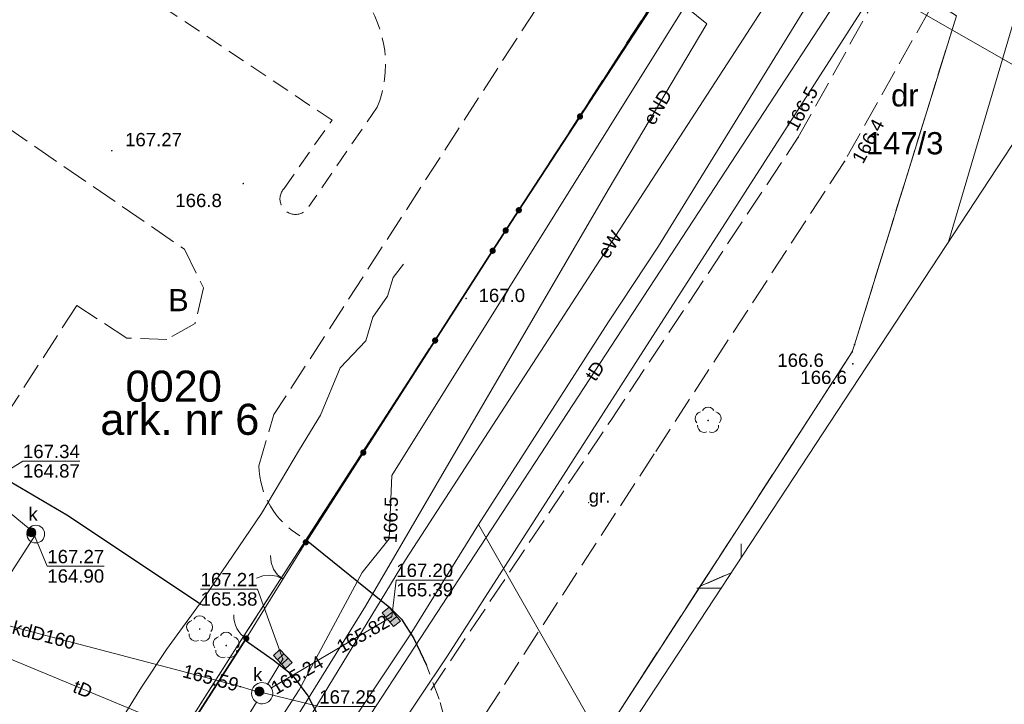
# Model space of a CAD drawing. Extents: x 7513272 to 7513487, y 5698927 to 5699090.
# Tile 8 of 12: x 7513359 to 7513415, y 5698993 to 5699032. Entities that reach past the tile are written whole.
import ezdxf
from ezdxf.enums import TextEntityAlignment as Align

# ---------------------------------------------------------------- set-up
doc = ezdxf.new("R2010")
doc.units = 0
doc.header["$PDSIZE"] = 0.75
doc.linetypes.add('PRZER2-1', pattern=[3, 2, -1])
doc.linetypes.add('PRZER3-1', pattern=[4, 3, -1])
doc.layers.get('0').update_dxf_attribs({"linetype": 'CONTINUOUS'})
for name, color, linetype, lineweight, true_color in [('GEPPGD', 7, 'CONTINUOUS', 18, 0x0a0909), ('GESDZI', 7, 'CONTINUOUS', 18, 0x008000), ('GESDZI_O', 7, 'CONTINUOUS', 0, 0x008000), ('GESJAE_O', 7, 'CONTINUOUS', 0, 0x008000), ('GESJOB_O', 7, 'CONTINUOUS', 0, 0x008000), ('GESKLU', 7, 'PRZER3-1', 18, 0x008000), ('GESKLU_O', 7, 'CONTINUOUS', 0, 0x008000), ('GI_OUTLINE', 7, 'CONTINUOUS', 0, 0xa5007c), ('GSLKBR', 7, 'CONTINUOUS', 18, 0x0a0909), ('GSLKFU', 7, 'CONTINUOUS', 18, 0x0a0909), ('GSLKOC', 7, 'PRZER2-1', 18, 0x0a0909), ('GSLKOG', 7, 'CONTINUOUS', 35, 0x0a0909), ('GSLKOU', 7, 'PRZER3-1', 18, 0x0a0909), ('GSLKRW', 7, 'CONTINUOUS', 25, 0x0a0909), ('GSPRDL', 7, 'CONTINUOUS', 18, 0x008000), ('GSPWPN', 7, 'CONTINUOUS', 13, 0x0a0909), ('GSPWPN_O', 7, 'CONTINUOUS', 0, 0x0a0909), ('GSPWPS', 7, 'CONTINUOUS', 13, 0x0a0909), ('GSPWPS_O', 7, 'CONTINUOUS', 0, 0x0a0909), ('GTGTXT', 7, 'CONTINUOUS', 18, 0x0a0909), ('GTGTXT_O', 7, 'CONTINUOUS', 0, 0x0a0909), ('GULENN', 1, 'CONTINUOUS', 18, 0xff0000), ('GULENN_O', 1, 'CONTINUOUS', 0, 0xff0000), ('GULEWN', 1, 'CONTINUOUS', 18, 0xff0000), ('GULEWN_O', 1, 'CONTINUOUS', 0, 0xff0000), ('GULKDP', 7, 'CONTINUOUS', 18, 0x803300), ('GULKDP_O', 7, 'CONTINUOUS', 0, 0x803300), ('GULKSP', 7, 'CONTINUOUS', 18, 0x803300), ('GULTPR', 7, 'CONTINUOUS', 18, 0xff9100), ('GULTPR_O', 7, 'CONTINUOUS', 0, 0xff9100), ('GULWOP', 5, 'CONTINUOUS', 18, 0x0000ff), ('GUPKKS', 7, 'CONTINUOUS', 18, 0x0a0909), ('GUPKSH_O', 7, 'CONTINUOUS', 0, 0x803300), ('GUPKWZ', 7, 'CONTINUOUS', 18, 0x0a0909), ('GUPKWZ_O', 7, 'CONTINUOUS', 0, 0x0a0909), ('GUPTSH_O', 7, 'CONTINUOUS', 0, 0xff9100), ('GUSIKP', 7, 'CONTINUOUS', 18, 0x0a0909)]:
    doc.layers.add(name, color=color, linetype=linetype, lineweight=lineweight, true_color=true_color)
doc.layers.add('GUPKSH', color=7, linetype='CONTINUOUS', true_color=0x803300)
doc.layers.add('GUPTSH', color=7, linetype='CONTINUOUS', true_color=0xff9100)
doc.styles.add('GEO-INFO', font='arial.ttf')

# ---------------------------------------------------------------- blocks, each defined once
blk = doc.blocks.new('POINT')
at = {"color": 0}
blk.add_point((0, 0), dxfattribs=at)
blk = doc.blocks.new('SPDLP')
blk.add_hatch(color=0).paths.add_polyline_path([(-0.09, 0), (-0.085595, -0.027812), (-0.072812, -0.052901), (-0.052901, -0.072812), (-0.027812, -0.085595), (0, -0.09), (0.027812, -0.085595), (0.052901, -0.072812), (0.072812, -0.052901), (0.085595, -0.027812), (0.09, 0), (0.085595, 0.027812), (0.072812, 0.052901), (0.052901, 0.072812), (0.027812, 0.085595), (0, 0.09), (-0.027812, 0.085595), (-0.052901, 0.072812), (-0.072812, 0.052901), (-0.085595, 0.027812)])
at = {"color": 0}
for points in [[(-1.292703, 0.137547), (-1.355024, 0.389802), (-1.327532, 0.648184), (-1.213525, 0.881678), (-1.026689, 1.062258), (-0.78945, 1.168249), (-0.530282, 1.186929)], [(-0.268652, 1.271938), (-0.048001, 1.40916), (0.20623, 1.462858), (0.463525, 1.426585), (0.693003, 1.304695), (0.867117, 1.11182), (0.964971, 0.871109)], [(1.126667, 0.648554), (1.325358, 0.481106), (1.454989, 0.255912), (1.5, 0), (1.454989, -0.255912), (1.325358, -0.481106), (1.126667, -0.648554)], [(-0.530282, -1.186929), (-0.78945, -1.168249), (-1.026689, -1.062258), (-1.213525, -0.881678), (-1.327532, -0.648184), (-1.355024, -0.389802), (-1.292703, -0.137547)], [(0.964971, -0.871109), (0.867117, -1.11182), (0.693003, -1.304695), (0.463525, -1.426585), (0.20623, -1.462858), (-0.048001, -1.40916), (-0.268652, -1.271938)]]:
    blk.add_lwpolyline(points, dxfattribs=at)
blk = doc.blocks.new('SLBRA')
at = {"color": 0}
for points in [[(0, 0), (-0.068148, -0.517638), (-0.267949, -1), (-0.585786, -1.414214), (-1, -1.732051)], [(1, -1.732051), (0.585786, -1.414214), (0.267949, -1), (0.068148, -0.517638), (0, 0)]]:
    blk.add_lwpolyline(points, dxfattribs=at)
blk = doc.blocks.new('KTOK04')
at = {"color": 0}
blk.add_lwpolyline([(0, 0), (-0.01711, -0.261052), (-0.068148, -0.517638), (-0.152241, -0.765367), (-0.267949, -1), (-0.413293, -1.217523), (-0.585786, -1.414214), (-0.782477, -1.586707), (-1, -1.732051)], dxfattribs=at)
blk = doc.blocks.new('KOLO')
blk.add_hatch(color=0).paths.add_polyline_path([(0, 0.5), (-0.12941, 0.482963), (-0.25, 0.433013), (-0.353553, 0.353553), (-0.433013, 0.25), (-0.482963, 0.12941), (-0.5, 0), (-0.482963, -0.12941), (-0.433013, -0.25), (-0.353553, -0.353553), (-0.25, -0.433013), (-0.12941, -0.482963), (0, -0.5), (0.12941, -0.482963), (0.25, -0.433013), (0.353553, -0.353553), (0.433013, -0.25), (0.482963, -0.12941), (0.5, 0), (0.482963, 0.12941), (0.433013, 0.25), (0.353553, 0.353553), (0.25, 0.433013), (0.12941, 0.482963)])
blk = doc.blocks.new('SUUS05')
at = {"true_color": 0xffffff}
blk.add_hatch(color=7, dxfattribs=at).paths.add_polyline_path([(-0.5, 0.25), (-0.5, -0.25), (0.5, -0.25), (0.5, 0.25)])
at = {"color": 0}
blk.add_lwpolyline([(0.5, -0.25), (-0.5, -0.25), (-0.5, 0.25), (0.5, 0.25)], close=True, dxfattribs=at)
for points in [[(-0.175, -0.25), (-0.175, 0.25)], [(0.175, -0.25), (0.175, 0.25)]]:
    blk.add_lwpolyline(points, dxfattribs=at)
blk = doc.blocks.new('OKRAG_PELNY')
at = {"true_color": 0xffffff}
blk.add_hatch(color=7, dxfattribs=at).paths.add_polyline_path([(0, 0.5), (-0.12941, 0.482963), (-0.25, 0.433013), (-0.353553, 0.353553), (-0.433013, 0.25), (-0.482963, 0.12941), (-0.5, 0), (-0.482963, -0.12941), (-0.433013, -0.25), (-0.353553, -0.353553), (-0.25, -0.433013), (-0.12941, -0.482963), (0, -0.5), (0.12941, -0.482963), (0.25, -0.433013), (0.353553, -0.353553), (0.433013, -0.25), (0.482963, -0.12941), (0.5, 0), (0.482963, 0.12941), (0.433013, 0.25), (0.353553, 0.353553), (0.25, 0.433013), (0.12941, 0.482963)])
at = {"color": 0}
blk.add_lwpolyline([(0.5, 0), (0.482963, -0.12941), (0.433013, -0.25), (0.353553, -0.353553), (0.25, -0.433013), (0.12941, -0.482963), (0, -0.5), (-0.12941, -0.482963), (-0.25, -0.433013), (-0.353553, -0.353553), (-0.433013, -0.25), (-0.482963, -0.12941), (-0.5, 0), (-0.482963, 0.12941), (-0.433013, 0.25), (-0.353553, 0.353553), (-0.25, 0.433013), (-0.12941, 0.482963), (0, 0.5), (0.12941, 0.482963), (0.25, 0.433013), (0.353553, 0.353553), (0.433013, 0.25), (0.482963, 0.12941)], close=True, dxfattribs=at)
blk = doc.blocks.new('EPPGN')
blk.add_hatch(color=0).paths.add_polyline_path([(-0.09, 0), (-0.085595, -0.027812), (-0.072812, -0.052901), (-0.052901, -0.072812), (-0.027812, -0.085595), (0, -0.09), (0.027812, -0.085595), (0.052901, -0.072812), (0.072812, -0.052901), (0.085595, -0.027812), (0.09, 0), (0.085595, 0.027812), (0.072812, 0.052901), (0.052901, 0.072812), (0.027812, 0.085595), (0, 0.09), (-0.027812, 0.085595), (-0.052901, 0.072812), (-0.072812, 0.052901), (-0.085595, 0.027812)])

msp = doc.modelspace()

# ---------------------------------------------------------------- linework, layer by layer
at = {"layer": 'GESDZI', "linetype": 'Continuous', "elevation": 10.3}
msp.add_lwpolyline([(7513371.83, 5698997.098), (7513399.158, 5699039.406), (7513399.398, 5699040.166), (7513399.468, 5699040.386), (7513396.318, 5699042.406), (7513390.698, 5699046.025), (7513380.559, 5699052.534), (7513374.78, 5699056.254), (7513365.14, 5699062.452), (7513357.461, 5699067.402), (7513357.171, 5699066.942), (7513344.252, 5699046.805), (7513346.052, 5699045.675), (7513335.093, 5699028.378), (7513321.984, 5699035.976), (7513293.345, 5698988.471), (7513344.651, 5698954.767), (7513356.561, 5698973.129)], close=True, dxfattribs=at)
for points in [[(7513408.022, 5699048.346), (7513404.667, 5699037.036), (7513412.126, 5699032.237), (7513406.387, 5699013.711), (7513406.257, 5699013.311), (7513390.099, 5698988.389), (7513389.167, 5698985.243)], [(7513418.224, 5699041.645), (7513411.679, 5699019.514)], [(7513411.679, 5699019.514), (7513418.224, 5699041.645)], [(7513350.854, 5698927.369), (7513358.5, 5698939.257), (7513390.099, 5698988.389), (7513406.257, 5699013.311), (7513406.387, 5699013.711), (7513412.126, 5699032.237), (7513404.667, 5699037.036), (7513399.468, 5699040.386), (7513399.398, 5699040.166), (7513399.158, 5699039.406), (7513371.83, 5698997.098), (7513356.561, 5698973.129), (7513344.651, 5698954.767), (7513337.861, 5698944.296), (7513336.561, 5698942.286), (7513334.059, 5698938.402)]]:
    msp.add_lwpolyline(points, dxfattribs=at)
at = {"layer": 'GESKLU', "linetype": 'PRZER3-1', "lineweight": 18, "ltscale": 0.5, "elevation": 10.16}
msp.add_lwpolyline([(7513371.83, 5698997.098), (7513399.158, 5699039.406), (7513399.398, 5699040.166), (7513399.468, 5699040.386), (7513396.318, 5699042.406), (7513390.698, 5699046.025), (7513380.559, 5699052.534), (7513374.78, 5699056.254), (7513365.14, 5699062.452), (7513357.461, 5699067.402), (7513357.171, 5699066.942), (7513344.252, 5699046.805), (7513346.052, 5699045.675), (7513335.093, 5699028.378), (7513321.984, 5699035.976), (7513293.345, 5698988.471), (7513344.651, 5698954.767), (7513356.561, 5698973.129)], close=True, dxfattribs=at)
for points in [[(7513399.424, 5699000.857), (7513397.688, 5699000.096), (7513406.257, 5699013.311), (7513406.387, 5699013.711), (7513412.126, 5699032.237), (7513404.667, 5699037.036), (7513399.468, 5699040.386), (7513396.318, 5699042.406)], [(7513334.059, 5698938.402), (7513336.561, 5698942.286), (7513337.861, 5698944.296), (7513344.651, 5698954.767), (7513356.561, 5698973.129), (7513371.83, 5698997.098), (7513399.158, 5699039.406), (7513399.398, 5699040.166), (7513399.468, 5699040.386), (7513404.667, 5699037.036), (7513412.126, 5699032.237), (7513406.387, 5699013.711), (7513406.257, 5699013.311), (7513397.688, 5699000.096), (7513390.099, 5698988.389), (7513369.909, 5698956.999), (7513358.5, 5698939.257), (7513350.854, 5698927.369)], [(7513389.167, 5698985.243), (7513390.099, 5698988.389), (7513397.688, 5699000.096), (7513399.424, 5699000.857)]]:
    msp.add_lwpolyline(points, dxfattribs=at)
at = {"layer": 'GI_OUTLINE', "color": 224, "linetype": 'Continuous', "true_color": 0xa5007c, "elevation": 100}
msp.add_lwpolyline([(7513344.406, 5699090.134), (7513423.807, 5699037.977), (7513351.062, 5698927.233), (7513271.66, 5698979.39)], close=True, dxfattribs=at)
for points in [[(7513400, 5699001.734), (7513400, 5699002.5)], [(7513397.5, 5699000), (7513398.861, 5699000)]]:
    msp.add_lwpolyline(points, dxfattribs=at)
at = {"layer": 'GSLKBR', "linetype": 'Continuous', "elevation": 10.18}
msp.add_lwpolyline([(7513375.45, 5699002.58), (7513372.875, 5698998.426)], dxfattribs=at)
at = {"layer": 'GSLKFU', "linetype": 'Continuous', "elevation": 10.18}
msp.add_lwpolyline([(7513372.875, 5698998.426), (7513372.09, 5698997.16)], dxfattribs=at)
at = {"layer": 'GSLKOC', "linetype": 'PRZER2-1', "lineweight": 18, "ltscale": 0.5, "elevation": 10.18}
msp.add_lwpolyline([(7513360.551, 5699045.646), (7513378.709, 5699033.279, -0.260168), (7513379.469, 5699027.09), (7513375.62, 5699021.502, -1.126518), (7513374.22, 5699022.512), (7513376.925, 5699026.364), (7513358.264, 5699038.874), (7513356.123, 5699035.665), (7513354.96, 5699035.061), (7513349.375, 5699035.2, 0.210113), (7513341.139, 5699031.526), (7513332.39, 5699019.621), (7513327.052, 5699011.684), (7513325.251, 5699010.189)], format="xyb", dxfattribs=at)
msp.add_lwpolyline([(7513383.81, 5698988.77), (7513383.73, 5698989.94), (7513383.53, 5698991.26), (7513383.29, 5698992.59), (7513382.96, 5698993.74), (7513382.26, 5698995.65)], dxfattribs=at)
at = {"layer": 'GSLKOG', "linetype": 'Continuous', "elevation": 10.18}
for points in [[(7513387.458, 5699021.293), (7513399.789, 5699040.179), (7513357.44, 5699066.87)], [(7513385.98, 5699019.005), (7513387.458, 5699021.293)], [(7513385.98, 5699019.005), (7513375.45, 5699002.58)], [(7513372.09, 5698997.16), (7513350.881, 5698964.088)]]:
    msp.add_lwpolyline(points, dxfattribs=at)
at = {"layer": 'GSLKOU', "linetype": 'PRZER3-1', "lineweight": 18, "ltscale": 0.5, "elevation": 10.18}
for points in [[(7513382.5, 5698994.24), (7513392.6, 5699009.39), (7513403.21, 5699025.4), (7513410.3, 5699038.13), (7513414.716, 5699043.949)], [(7513417.058, 5699042.411), (7513413.56, 5699037.83), (7513405.82, 5699024.04), (7513395.09, 5699007.57), (7513383.49, 5698989.7)], [(7513390.618, 5699036.018), (7513373.65, 5699009.77)], [(7513328.06, 5699006.06), (7513342.27, 5699028.03), (7513343.93, 5699029.8), (7513346.34, 5699031.13), (7513349.33, 5699031.5), (7513351.91, 5699030.55), (7513368.61, 5699019.09), (7513369.68, 5699016.92), (7513369.2, 5699014.91), (7513367.62, 5699014.01), (7513365.35, 5699014.08), (7513362.53, 5699015.92), (7513356.852, 5699007.109)]]:
    msp.add_lwpolyline(points, dxfattribs=at)
msp.add_lwpolyline([(7513375.12, 5699002.95, -0.257898), (7513372.79, 5699006.88), (7513373.65, 5699009.77)], format="xyb", dxfattribs=at)
at = {"layer": 'GSLKRW', "linetype": 'Continuous', "lineweight": 25, "elevation": 10.18}
for points in [[(7513369.571, 5698999.058), (7513361.981, 5699004.106), (7513356.852, 5699007.109)], [(7513375.58, 5699002.63), (7513380.18, 5698998.9), (7513380.84, 5698998.24), (7513381.54, 5698997.16), (7513382.26, 5698995.65)], [(7513376.91, 5698985.77), (7513377.13, 5698986.58), (7513377.26, 5698988.54), (7513377.15, 5698989.83), (7513376.75, 5698991.29), (7513376.22, 5698992.67), (7513375.55, 5698993.99), (7513374.73, 5698995.06), (7513373.61, 5698995.94), (7513372.02, 5698997.04)]]:
    msp.add_lwpolyline(points, dxfattribs=at)
at = {"layer": 'GULENN', "linetype": 'Continuous', "elevation": 10.18}
for points in [[(7513392.502, 5699022.434), (7513398.062, 5699031.794), (7513392.232, 5699036.504)], [(7513338.98, 5698935.169), (7513352.287, 5698956.302), (7513363.746, 5698974.669), (7513378.807, 5698998.986), (7513392.502, 5699022.434)], [(7513380.96, 5699018.243), (7513380.38, 5699017.493), (7513380.05, 5699016.453), (7513379.22, 5699015.264), (7513378.84, 5699013.934), (7513377.39, 5699012.405), (7513376.27, 5699009.735), (7513375.09, 5699007.816), (7513372.95, 5699004.207), (7513369.761, 5698999.508), (7513367.601, 5698996.528), (7513366.181, 5698994.409), (7513364.471, 5698991.649), (7513363.801, 5698990.419), (7513363.201, 5698989.299), (7513356.601, 5698976.859), (7513352.461, 5698971.368), (7513348.348, 5698965.862), (7513340.451, 5698953.887), (7513336.241, 5698947.966), (7513334.871, 5698945.936), (7513332.291, 5698941.446), (7513332.291, 5698941.446), (7513331.431, 5698940.128)]]:
    msp.add_lwpolyline(points, dxfattribs=at)
at = {"layer": 'GULEWN', "linetype": 'Continuous', "elevation": 10.18}
for points in [[(7513411.21, 5699046.252), (7513404.13, 5699037.14), (7513381.059, 5699001.597), (7513363.661, 5698972.99), (7513343.541, 5698941.577), (7513339.267, 5698934.98)], [(7513412.437, 5699045.446), (7513405.226, 5699035.313), (7513395.327, 5699019.265), (7513392.52, 5699014.999), (7513385.178, 5699003.574), (7513381.33, 5698997.361), (7513376.294, 5698989.807), (7513351.088, 5698949.958), (7513343.543, 5698954.538), (7513292.932, 5698987.786), (7513292.247, 5698988.199), (7513292.66, 5698988.884), (7513303.76, 5699007.297), (7513311.408, 5699020.89), (7513311.192, 5699021.107), (7513307.05, 5699025.277), (7513303.37, 5699027.664)], [(7513385.178, 5699003.574), (7513391.585, 5698992.348), (7513375.53, 5698964.482)]]:
    msp.add_lwpolyline(points, dxfattribs=at)
at = {"layer": 'GULKDP', "linetype": 'Continuous', "elevation": 10.18}
for points in [[(7513372.99, 5698994.07), (7513371.751, 5698994.443), (7513349.602, 5699000.255)], [(7513373.506, 5698994.375), (7513380.27, 5698998.37)], [(7513374.15, 5698996), (7513373.289, 5698994.567)], [(7513372.675, 5698993.56), (7513368.355, 5698986.57)]]:
    msp.add_lwpolyline(points, dxfattribs=at)
at = {"layer": 'GULKSP', "linetype": 'Continuous', "elevation": 10.18}
for points in [[(7513360.221, 5699003.043), (7513356.99, 5699005.68), (7513352.764, 5699007.936)], [(7513321.132, 5698947.176), (7513334.09, 5698957.89), (7513338.552, 5698965.586), (7513345.62, 5698979.75), (7513353.03, 5698991.87), (7513360.221, 5699003.043)]]:
    msp.add_lwpolyline(points, dxfattribs=at)
at = {"layer": 'GULTPR', "linetype": 'Continuous', "elevation": 10.18}
for points in [[(7513338.029, 5698935.794), (7513339.57, 5698938.22), (7513345.63, 5698948.73), (7513351.76, 5698958.26), (7513375.07, 5698994.26), (7513378.62, 5699000.87), (7513380.14, 5699002.78), (7513380.29, 5699006.35), (7513398.68, 5699035.78), (7513400.082, 5699037.157), (7513400.585, 5699037.4)], [(7513400.585, 5699037.4), (7513401.088, 5699037.643), (7513417.443, 5699028.289)], [(7513407.126, 5699035.761), (7513376.366, 5698988.712)], [(7513376.366, 5698988.712), (7513349.382, 5698999.903)]]:
    msp.add_lwpolyline(points, dxfattribs=at)
at = {"layer": 'GULWOP', "linetype": 'Continuous', "elevation": 10.18}
msp.add_lwpolyline([(7513342.348, 5698932.957), (7513346.62, 5698939.607), (7513367.19, 5698971.92), (7513383.429, 5698996.188), (7513408.047, 5699034.506), (7513410.819, 5699038.565), (7513354.649, 5699073.996), (7513339.951, 5699083.353)], dxfattribs=at)
at = {"layer": 'GUPKSH_O', "linetype": 'Continuous', "lineweight": 0, "elevation": 10.8, "flags": 128}
for points in [[(7513362.705, 5699007.149), (7513359.502, 5699007.149), (7513357.144, 5699005.707)], [(7513359.502, 5699007.149), (7513362.705, 5699007.149)], [(7513364.077, 5699001.225), (7513360.874, 5699001.225), (7513359.992, 5699003.321)], [(7513364.077, 5699001.225), (7513360.874, 5699001.225), (7513359.992, 5699003.321)], [(7513360.874, 5699001.225), (7513364.077, 5699001.225)], [(7513360.874, 5699001.225), (7513364.077, 5699001.225)], [(7513369.517, 5698999.929), (7513372.721, 5698999.929), (7513374.16, 5698995.989)], [(7513369.517, 5698999.929), (7513372.721, 5698999.929)], [(7513383.753, 5699000.451), (7513380.55, 5699000.451), (7513380.304, 5698998.372)], [(7513380.55, 5699000.451), (7513383.753, 5699000.451)], [(7513379.41, 5698993.316), (7513376.206, 5698993.316), (7513372.818, 5698994.151)]]:
    msp.add_lwpolyline(points, dxfattribs=at)
at = {"layer": 'GUSIKP', "color": 36, "linetype": 'Continuous', "true_color": 0x803300, "elevation": 10.22}
for points in [[(7513360.22, 5699002.54, -1), (7513360.22, 5699003.54, -1)], [(7513372.672, 5698993.561, -0.999892), (7513373.308, 5698994.579, -0.999892)]]:
    msp.add_lwpolyline(points, format="xyb", close=True, dxfattribs=at)

# ---------------------------------------------------------------- block references
at = {"layer": 'GEPPGD', "color": 96, "true_color": 0x008000, "xscale": 0.5, "yscale": 0.5, "rotation": 90}
for p in [(7513406.257, 5699013.311, 10.32), (7513406.387, 5699013.711, 10.32), (7513371.83, 5698997.098, 10.32)]:
    msp.add_blockref('EPPGN', p, dxfattribs=at)
at = {"layer": 'GSLKBR', "xscale": 0.75, "yscale": 0.75, "rotation": 238.2041416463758}
msp.add_blockref('SLBRA', (7513374.162, 5699000.503, 10.18), dxfattribs=at)
at = {"layer": 'GSLKFU', "xscale": 0.75, "yscale": 0.75, "rotation": 238.2041416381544}
msp.add_blockref('KTOK04', (7513372.09, 5698997.16, 10.18), dxfattribs=at)
at = {"layer": 'GSLKOG', "xscale": 0.35, "yscale": 0.35, "rotation": 90}
for p in [(7513390.906, 5699026.574, 10.18), (7513387.458, 5699021.293, 10.18), (7513387.458, 5699021.293, 10.18), (7513386.719, 5699020.149, 10.18), (7513385.98, 5699019.005, 10.18), (7513385.98, 5699019.005, 10.18), (7513382.739, 5699013.95, 10.18), (7513378.691, 5699007.636, 10.18), (7513375.45, 5699002.58, 10.18), (7513372.09, 5698997.16, 10.18)]:
    msp.add_blockref('KOLO', p, dxfattribs=at)
at = {"layer": 'GSPRDL', "xscale": 0.5, "yscale": 0.5, "rotation": 90}
for p in [(7513398.13, 5699009.44, 10.12), (7513369.461, 5698997.688, 10.12), (7513370.961, 5698996.759, 10.12)]:
    msp.add_blockref('SPDLP', p, dxfattribs=at)
at = {"layer": 'GSPWPN', "xscale": 0.09, "yscale": 0.09, "rotation": 90}
for p in [(7513403.21, 5699025.4, 10.2), (7513405.82, 5699024.04, 10.2), (7513371.92, 5699022.794, 10.2), (7513384.483, 5699016.318, 10.2), (7513406.288, 5699012.634, 10.2)]:
    msp.add_blockref('KOLO', p, dxfattribs=at)
at = {"layer": 'GSPWPS', "xscale": 0.09, "yscale": 0.09, "rotation": 90}
msp.add_blockref('KOLO', (7513364.509, 5699024.645, 10.2), dxfattribs=at)
at = {"layer": 'GTGTXT', "rotation": 90}
msp.add_blockref('POINT', (7513391.4, 5699004.806, 10.01), dxfattribs=at)
at = {"layer": 'GUPKKS'}
for p, rotation in [((7513380.27, 5698998.37, 10.24), 308.7864536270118), ((7513374.15, 5698996, 10.24), 313.0001339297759)]:
    msp.add_blockref('SUUS05', p, dxfattribs=dict(at, rotation=rotation))
at = {"layer": 'GUPKSH', "xscale": 0.09, "yscale": 0.09, "rotation": 90}
for p in [(7513359.97, 5699003.14, 10.24), (7513380.053, 5698998.242, 10.24), (7513380.27, 5698998.37, 10.24), (7513374.15, 5698996, 10.24), (7513374.016, 5698995.777, 10.24), (7513371.751, 5698994.443, 10.24), (7513373.285, 5698994.587, 10.24), (7513373.506, 5698994.375, 10.24), (7513372.83, 5698994.17, 10.24), (7513372.672, 5698993.561, 10.24)]:
    msp.add_blockref('KOLO', p, dxfattribs=at)
at = {"layer": 'GUPKWZ', "xscale": 0.5, "yscale": 0.5, "rotation": 90}
for p in [(7513359.97, 5699003.14, 10.25), (7513372.83, 5698994.17, 10.25)]:
    msp.add_blockref('OKRAG_PELNY', p, dxfattribs=at)
at = {"layer": 'GUPTSH', "xscale": 0.09, "yscale": 0.09, "rotation": 90}
msp.add_blockref('KOLO', (7513380.14, 5699002.78, 10.24), dxfattribs=at)

# ---------------------------------------------------------------- texts
at = {"layer": 'GESDZI_O', "lineweight": 0, "style": 'GEO-INFO'}
msp.add_text('147/3', height=1.25, dxfattribs=at).set_placement((7513409.21, 5699025.067, 10.8), align=Align.MIDDLE_CENTER)
at = {"layer": 'GESJAE_O', "lineweight": 0, "style": 'GEO-INFO'}
msp.add_text('ark. nr 6', height=1.75, dxfattribs=at).set_placement((7513368.344, 5699009.507, 10.8), align=Align.MIDDLE_CENTER)
at = {"layer": 'GESJOB_O', "lineweight": 0, "style": 'GEO-INFO'}
msp.add_text('0020', height=1.75, dxfattribs=at).set_placement((7513367.999, 5699011.377, 10.8), align=Align.MIDDLE_CENTER)
at = {"layer": 'GESKLU_O', "lineweight": 0, "style": 'GEO-INFO'}
for s, p in [('dr', (7513409.225, 5699027.767, 10.8)), ('B', (7513368.265, 5699016.224, 10.8))]:
    msp.add_text(s, height=1.25, dxfattribs=at).set_placement(p, align=Align.MIDDLE_CENTER)
at = {"layer": 'GSPWPN_O', "lineweight": 0, "style": 'GEO-INFO'}
for s, p in [('166.5', (7513403.13, 5699025.687, 10.8)), ('166.4', (7513406.861, 5699023.855, 10.8))]:
    msp.add_text(s, height=0.75, rotation=61.8858, dxfattribs=at).set_placement(p)
for s, p in [('166.8', (7513368.091, 5699021.468, 10.8)), ('166.8', (7513368.091, 5699021.468, 10.8)), ('167.0', (7513385.188, 5699016.117, 10.8)), ('167.0', (7513385.188, 5699016.117, 10.8)), ('166.6', (7513402.034, 5699012.464, 10.8)), ('166.6', (7513403.332, 5699011.499, 10.8))]:
    msp.add_text(s, height=0.75, dxfattribs=at).set_placement(p)
at = {"layer": 'GSPWPS_O', "lineweight": 0, "style": 'GEO-INFO'}
msp.add_text('167.27', height=0.75, dxfattribs=at).set_placement((7513365.259, 5699024.895, 10.8))
at = {"layer": 'GTGTXT_O', "lineweight": 0, "style": 'GEO-INFO'}
msp.add_text('gr.', height=0.75, dxfattribs=at).set_placement((7513391.4, 5699004.806, 10.8))
at = {"layer": 'GULENN_O', "lineweight": 0, "style": 'GEO-INFO'}
msp.add_text('eND', height=0.75, rotation=59.2893, dxfattribs=at).set_placement((7513395.282, 5699027.114, 10.8), align=Align.MIDDLE_CENTER)
at = {"layer": 'GULEWN_O', "lineweight": 0, "style": 'GEO-INFO'}
msp.add_text('eW', height=0.75, rotation=57.0114, dxfattribs=at).set_placement((7513392.587, 5699019.357, 10.8), align=Align.MIDDLE_CENTER)
at = {"layer": 'GULKDP_O', "lineweight": 0, "style": 'GEO-INFO'}
msp.add_text('kdD160', height=0.75, rotation=345.2978, dxfattribs=at).set_placement((7513360.677, 5698997.349, 10.8), align=Align.MIDDLE_CENTER)
at = {"layer": 'GULTPR_O', "lineweight": 0, "style": 'GEO-INFO'}
for rotation, p in [(56.8235, (7513391.746, 5699012.236, 10.8)), (337.4755, (7513362.874, 5698994.307, 10.8))]:
    msp.add_text('tD', height=0.75, rotation=rotation, dxfattribs=at).set_placement(p, align=Align.MIDDLE_CENTER)
at = {"layer": 'GUPKSH_O', "lineweight": 0, "style": 'GEO-INFO'}
for s, p in [('167.34', (7513359.502, 5699007.322, 10.8)), ('164.87', (7513359.502, 5699006.227, 10.8)), ('167.27', (7513360.874, 5699001.398, 10.8)), ('167.27', (7513360.874, 5699001.398, 10.8)), ('164.90', (7513360.874, 5699000.303, 10.8)), ('164.90', (7513360.874, 5699000.303, 10.8)), ('167.20', (7513380.55, 5699000.623, 10.8)), ('167.21', (7513369.517, 5699000.101, 10.8)), ('165.39', (7513380.55, 5698999.528, 10.8)), ('165.38', (7513369.517, 5698999.006, 10.8)), ('167.25', (7513376.206, 5698993.488, 10.8))]:
    msp.add_text(s, height=0.75, rotation=360, dxfattribs=at).set_placement(p)
for s, rotation, p in [('165.82', 29.7168, (7513377.279, 5698996.62, 10.8)), ('165.24', 30.6161, (7513373.575, 5698994.288, 10.8)), ('165.59', 344.9478, (7513368.538, 5698995.356, 10.8))]:
    msp.add_text(s, height=0.75, rotation=rotation, dxfattribs=at).set_placement(p, align=Align.MIDDLE_LEFT)
at = {"layer": 'GUPKWZ_O', "lineweight": 0, "style": 'GEO-INFO'}
for p in [(7513360.332, 5699003.795, 10.8), (7513360.332, 5699003.795, 10.8), (7513373, 5698994.756, 10.8)]:
    msp.add_text('k', height=0.75, dxfattribs=at).set_placement(p, align=Align.RIGHT)
at = {"layer": 'GUPTSH_O', "lineweight": 0, "style": 'GEO-INFO'}
msp.add_text('166.5', height=0.75, rotation=88.3653, dxfattribs=at).set_placement((7513380.198, 5699002.527, 10.8), align=Align.MIDDLE_LEFT)

doc.saveas('drawing.dxf')
